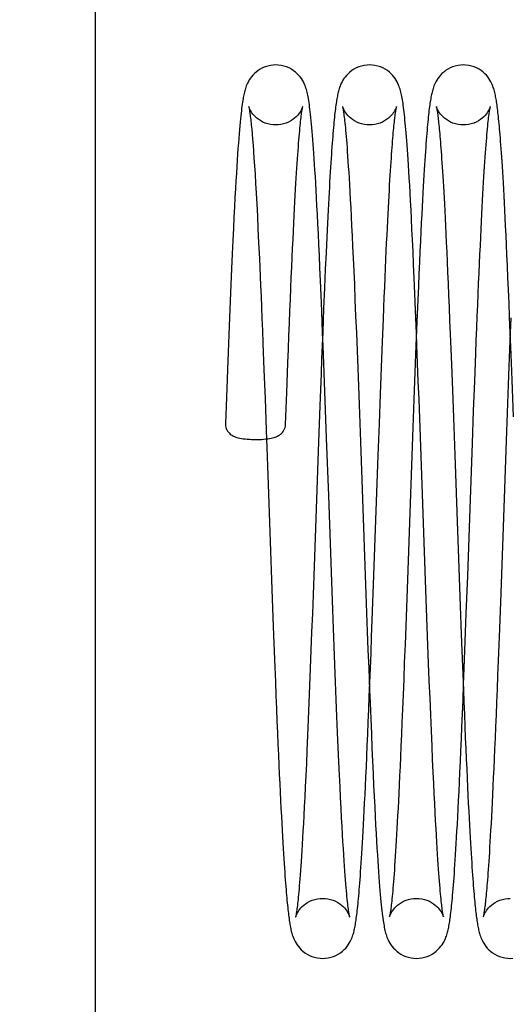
# Model space of a CAD drawing. Header units: inches. Extents: x 0 to 58.6, y -0.2 to 37.9.
# Tile 37 of 66: x 2.748 to 3.148, y 31.508 to 32.312. Entities that reach past the tile are written whole.
import ezdxf

# ---------------------------------------------------------------- set-up
doc = ezdxf.new("R2010")
doc.units = ezdxf.units.IN
doc.header["$LTSCALE"] = 3.224138
doc.header["$MEASUREMENT"] = 0
doc.linetypes.add('HIDDEN', pattern=[0.2, 0.1, -0.1])
doc.layers.get('0').update_dxf_attribs({"linetype": 'CONTINUOUS'})
doc.layers.add('DEFAULT_2', color=8, linetype='HIDDEN')
doc.layers.add('DIMENSIONS', color=7, linetype='CONTINUOUS')
doc.styles.get("Standard").update_dxf_attribs({"font": 'txt', "width": 0.8})
doc.dimstyles.new('DIMSTYLE_1', dxfattribs={"dimtxt": 0.293103, "dimasz": 0.344828, "dimexe": 0.18, "dimexo": 0.0625, "dimgap": 0.09, "dimtad": 0, "dimtih": 1, "dimtoh": 1, "dimzin": 4, "dimdsep": 46, "dimtxsty": 'Standard', "dimblk": '_FILLED', "dimblk1": '_FILLED', "dimblk2": '_FILLED', "dimcen": 0.09, "dimadec": 0, "dimazin": 0, "dimtfac": 1, "dimtofl": 0, "dimtmove": 0, "dimatfit": 3, "dimldrblk": '_FILLED', "dimfxl": 0, "dimtolj": 1, "dimtzin": 4, "dimarcsym": 0})

# ---------------------------------------------------------------- blocks, each defined once
blk = doc.blocks.new('_FILLED')
at = {"color": 0, "linetype": 'ByBlock'}
blk.add_solid([(0, 0), (-1, 0.2), (-1, -0.2)], dxfattribs=at)
blk = doc.blocks.new('*D')
at = {"layer": 'DIMENSIONS', "color": 2, "linetype": 'CONTINUOUS'}
for p, q in [((3.93547, 33.10518), (1.73522, 33.10518)), ((2.04556, 33.10518), (2.04556, 30.80216)), ((5.50478, 31.61648), (7.88842, 31.61648)), ((7.57807, 31.61648), (7.57807, 30.12628)), ((2.04556, 27.60518), (2.04556, 29.7763)), ((7.57807, 27.60518), (7.57807, 29.10041)), ((3.99797, 27.60518), (1.73522, 27.60518)), ((4.96323, 27.60518), (7.88842, 27.60518)), ((5.2634, 25.88147), (5.2634, 26.61358)), ((35.3884, 26.02397), (35.3884, 26.61358)), ((5.2634, 26.30323), (19.59314, 26.30323)), ((35.3884, 26.30323), (21.05866, 26.30323)), ((37.13986, 25.88659), (39.50806, 25.88659)), ((39.19772, 25.88659), (39.19772, 14.80698)), ((36.95668, 25.01159), (38.28124, 25.01159)), ((37.9709, 25.01159), (37.9709, 16.34255)), ((37.9709, 4.76159), (37.9709, 14.87703)), ((39.19772, 3.88659), (39.19772, 14.22078)), ((36.95668, 4.76159), (38.28124, 4.76159)), ((37.19364, 3.88659), (39.50806, 3.88659))]:
    blk.add_line(p, q, dxfattribs=at)
at = {"layer": 'DIMENSIONS', "color": 2, "linetype": 'CONTINUOUS', "xscale": 0.3448275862, "yscale": 0.3448275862, "zscale": 0.3448275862}
for p, rotation in [((2.04556, 33.10518), 90), ((7.57807, 31.61648), 90), ((2.04556, 27.60518), 270), ((7.57807, 27.60518), 270), ((5.2634, 26.30323), 180), ((39.19772, 25.88659), 90), ((37.9709, 25.01159), 90), ((37.9709, 4.76159), 270), ((39.19772, 3.88659), 270)]:
    blk.add_blockref('_FILLED', p, dxfattribs=dict(at, rotation=rotation))
blk.add_blockref('_FILLED', (35.3884, 26.30323), dxfattribs=at)
at = {"layer": 'DIMENSIONS', "color": 2, "linetype": 'CONTINUOUS', "width": 0.8}
for s, p in [('5.50', (1.57659, 30.36251)), ('REF.', (1.57659, 29.92285)), ('4.01', (7.10911, 29.68662)), ('REF.', (7.10911, 29.24697)), ('30.13', (19.73969, 26.15668)), ('20.25', (37.38469, 15.90289)), ('REF.', (37.50193, 15.46324)), ('TYP.', (37.50193, 15.02358)), ('22.00', (38.61151, 14.36733))]:
    blk.add_text(s, height=0.293103, dxfattribs=at).set_placement(p)

msp = doc.modelspace()

# ---------------------------------------------------------------- linework, layer by layer
at = {"color": 7, "linetype": 'CONTINUOUS'}
for p, q in [((2.8098, 27.9103), (2.8098, 32.4103)), ((2.99935, 32.15635), (2.99881, 32.14573)), ((2.99881, 32.14573), (2.99826, 32.13424)), ((2.99826, 32.13424), (2.99768, 32.12174)), ((2.99768, 32.12174), (2.99706, 32.10804)), ((2.99706, 32.10804), (2.99641, 32.09292)), ((2.99641, 32.09292), (2.99571, 32.07597)), ((2.99491, 32.05609), (2.99419, 32.07393)), ((3.07135, 32.05608), (3.07061, 32.07468)), ((3.1478, 32.0561), (3.14727, 32.06928)), ((3.04283, 32.02831), (3.04363, 32.0488)), ((3.042, 32.00617), (3.04283, 32.02831)), ((3.11793, 31.99247), (3.11884, 32.01672)), ((2.96464, 31.98143), (2.9656, 32.00743)), ((3.04111, 31.9822), (3.042, 32.00617)), ((2.99265, 31.99679), (2.99157, 31.96731)), ((3.11697, 31.96598), (3.11793, 31.99247)), ((3.04017, 31.9562), (3.04111, 31.9822)), ((2.99157, 31.96731), (2.98932, 31.90468)), ((3.06816, 31.97128), (3.06704, 31.94031)), ((3.11533, 31.92056), (3.11697, 31.96598)), ((3.14448, 31.96802), (3.14224, 31.90564)), ((3.03638, 31.8508), (3.04017, 31.9562)), ((3.06704, 31.94031), (3.06425, 31.86249)), ((3.11308, 31.85795), (3.11533, 31.92056)), ((2.98932, 31.90468), (2.9882, 31.8734)), ((3.14224, 31.90564), (3.14112, 31.87443)), ((3.14112, 31.87443), (3.14001, 31.84377)), ((2.95329, 31.85474), (2.95442, 31.82403))]:
    msp.add_line(p, q, dxfattribs=at)
for points in [[(2.95669, 32.2748), (2.95465, 32.27472), (2.95238, 32.27443), (2.95016, 32.27393), (2.94801, 32.27324), (2.94597, 32.27238), (2.94406, 32.27137), (2.94231, 32.27024), (2.94072, 32.26903), (2.93931, 32.26778), (2.93807, 32.2665), (2.93697, 32.2652), (2.93598, 32.26388), (2.9351, 32.26253), (2.93435, 32.26121), (2.93371, 32.25996), (2.93317, 32.25877), (2.93271, 32.25765), (2.93232, 32.25658), (2.93198, 32.25555), (2.93167, 32.25455), (2.9314, 32.25356), (2.93114, 32.25256), (2.9309, 32.25154), (2.93067, 32.2505), (2.93045, 32.24942), (2.93023, 32.24827), (2.93001, 32.24706), (2.9298, 32.24575), (2.92958, 32.24434), (2.92935, 32.24282), (2.92912, 32.24117), (2.92889, 32.23938), (2.92866, 32.23745), (2.92842, 32.23537), (2.92817, 32.23313), (2.92792, 32.2307), (2.92766, 32.22806), (2.92739, 32.22517), (2.92711, 32.22202), (2.92682, 32.2186), (2.92652, 32.2149), (2.92622, 32.21092), (2.9259, 32.20664), (2.92558, 32.20205), (2.92525, 32.19714), (2.92491, 32.19187), (2.92457, 32.18625), (2.92421, 32.18024), (2.92384, 32.17376), (2.92345, 32.16674), (2.92304, 32.15907), (2.92262, 32.15071), (2.92216, 32.14159), (2.92169, 32.13165), (2.92118, 32.12069), (2.92064, 32.10856), (2.92008, 32.09553), (2.91952, 32.08214), (2.91896, 32.06856), (2.91841, 32.05468), (2.91785, 32.04046), (2.9173, 32.02595), (2.91674, 32.0112), (2.91619, 31.99628), (2.91567, 31.98221)], [(2.99419, 32.07393), (2.99366, 32.08685), (2.99316, 32.09857), (2.9927, 32.10929), (2.99226, 32.11919), (2.99184, 32.12838), (2.99143, 32.13701), (2.99104, 32.1451), (2.99066, 32.15269), (2.99029, 32.15979), (2.98994, 32.16643), (2.9896, 32.17261), (2.98927, 32.17839), (2.98895, 32.18381), (2.98864, 32.18891), (2.98834, 32.1937), (2.98805, 32.19821), (2.98776, 32.20247), (2.98748, 32.20649), (2.9872, 32.21029), (2.98693, 32.21389), (2.98666, 32.2173), (2.98639, 32.22054), (2.98612, 32.2236), (2.98586, 32.2265), (2.9856, 32.22924), (2.98534, 32.23181), (2.98508, 32.23423), (2.98483, 32.2365), (2.98457, 32.23863), (2.98432, 32.24063), (2.98407, 32.2425), (2.98381, 32.24424), (2.98356, 32.24586), (2.9833, 32.24737), (2.98305, 32.24877), (2.98279, 32.25008), (2.98252, 32.25132), (2.98225, 32.25251), (2.98195, 32.25367), (2.98162, 32.25482), (2.98126, 32.25597), (2.98085, 32.25715), (2.98038, 32.25836), (2.97983, 32.25961), (2.97919, 32.26091), (2.97843, 32.26226), (2.97756, 32.26363), (2.97657, 32.26498), (2.97547, 32.26631), (2.97424, 32.26761), (2.97283, 32.26888), (2.97124, 32.27012), (2.96948, 32.27127), (2.96756, 32.27231), (2.9655, 32.27319), (2.96333, 32.2739), (2.96108, 32.27441), (2.95878, 32.27471), (2.95669, 32.2748)], [(3.03313, 32.2748), (3.03106, 32.27472), (3.02877, 32.27442), (3.02651, 32.27391), (3.02433, 32.2732), (3.02227, 32.27231), (3.02036, 32.27128), (3.01861, 32.27014), (3.01702, 32.26891), (3.0156, 32.26762), (3.01433, 32.26629), (3.01322, 32.26495), (3.01225, 32.26362), (3.01141, 32.26231), (3.0107, 32.26104), (3.01009, 32.25983), (3.00957, 32.25867), (3.00913, 32.25758), (3.00875, 32.25653), (3.00841, 32.25551), (3.00811, 32.25451), (3.00783, 32.25351), (3.00757, 32.25251), (3.00733, 32.25149), (3.0071, 32.25044), (3.00688, 32.24937), (3.00667, 32.24825), (3.00647, 32.2471), (3.00626, 32.24589), (3.00606, 32.24463), (3.00587, 32.2433), (3.00567, 32.24192), (3.00548, 32.24046), (3.00528, 32.23893), (3.00509, 32.23732), (3.00489, 32.23564), (3.00469, 32.23387), (3.0045, 32.23202), (3.0043, 32.23007), (3.0041, 32.22804), (3.0039, 32.2259), (3.0037, 32.22367), (3.00349, 32.22133), (3.00329, 32.21888), (3.00308, 32.21632), (3.00287, 32.21364), (3.00266, 32.21084), (3.00244, 32.20791), (3.00222, 32.20485), (3.002, 32.20166), (3.00178, 32.19834), (3.00155, 32.19487), (3.00132, 32.19125), (3.00109, 32.18747), (3.00085, 32.18355), (3.00061, 32.17946), (3.00036, 32.1752), (3.00012, 32.17076), (2.99986, 32.16615), (2.99935, 32.15635)], [(3.07061, 32.07468), (3.07005, 32.08826), (3.06951, 32.10079), (3.06902, 32.11214), (3.06855, 32.1225), (3.06811, 32.13202), (3.06769, 32.14083), (3.06729, 32.14904), (3.0669, 32.15671), (3.06652, 32.16389), (3.06616, 32.17058), (3.06581, 32.17681), (3.06547, 32.1826), (3.06515, 32.18798), (3.06484, 32.19295), (3.06454, 32.19755), (3.06425, 32.20181), (3.06398, 32.20577), (3.06371, 32.20946), (3.06345, 32.21291), (3.0632, 32.21614), (3.06295, 32.21918), (3.06271, 32.22204), (3.06247, 32.22475), (3.06223, 32.2273), (3.062, 32.22972), (3.06176, 32.23201), (3.06154, 32.23416), (3.06131, 32.2362), (3.06108, 32.23813), (3.06085, 32.23994), (3.06063, 32.24166), (3.0604, 32.24329), (3.06017, 32.24483), (3.05993, 32.2463), (3.05969, 32.24769), (3.05944, 32.24903), (3.05919, 32.2503), (3.05892, 32.25153), (3.05864, 32.25271), (3.05834, 32.25386), (3.05802, 32.25499), (3.05766, 32.25611), (3.05726, 32.25725), (3.05679, 32.25843), (3.05625, 32.25966), (3.05561, 32.26095), (3.05486, 32.26229), (3.05398, 32.26366), (3.053, 32.26501), (3.05189, 32.26633), (3.05065, 32.26763), (3.04925, 32.26891), (3.04766, 32.27014), (3.0459, 32.27129), (3.04398, 32.27232), (3.04193, 32.2732), (3.03976, 32.2739), (3.03751, 32.27441), (3.03522, 32.27471), (3.03313, 32.2748)], [(3.10958, 32.2748), (3.10752, 32.27472), (3.10523, 32.27442), (3.10299, 32.27392), (3.10082, 32.27321), (3.09877, 32.27234), (3.09686, 32.27132), (3.09511, 32.27018), (3.09353, 32.26896), (3.09211, 32.26768), (3.09084, 32.26636), (3.08972, 32.26503), (3.08875, 32.2637), (3.08791, 32.2624), (3.08719, 32.26113), (3.08657, 32.25992), (3.08605, 32.25876), (3.08561, 32.25767), (3.08522, 32.25663), (3.08488, 32.25561), (3.08458, 32.25461), (3.0843, 32.25362), (3.08404, 32.25262), (3.0838, 32.25161), (3.08357, 32.25057), (3.08335, 32.24951), (3.08314, 32.2484), (3.08294, 32.24726), (3.08274, 32.24607), (3.08254, 32.24482), (3.08234, 32.24351), (3.08215, 32.24214), (3.08195, 32.24069), (3.08176, 32.23917), (3.08156, 32.23757), (3.08136, 32.2359), (3.08117, 32.23413), (3.08097, 32.23227), (3.08077, 32.23032), (3.08057, 32.22826), (3.08036, 32.2261), (3.08016, 32.22382), (3.07995, 32.22143), (3.07974, 32.21891), (3.07952, 32.21625), (3.0793, 32.21346), (3.07908, 32.21052), (3.07885, 32.20742), (3.07862, 32.20416), (3.07838, 32.20072), (3.07814, 32.19709), (3.07789, 32.19326), (3.07764, 32.1892), (3.07737, 32.1849), (3.0771, 32.18034), (3.07682, 32.17548), (3.07653, 32.17031), (3.07623, 32.16479), (3.07592, 32.15892), (3.0756, 32.15265), (3.07527, 32.14595), (3.07492, 32.13876), (3.07455, 32.13105), (3.07417, 32.12277), (3.07377, 32.11389), (3.07335, 32.10438), (3.07291, 32.09419), (3.07245, 32.08327), (3.07197, 32.07158), (3.07147, 32.05907), (3.07095, 32.04574), (3.0704, 32.03157), (3.06984, 32.01677), (3.06927, 32.0017), (3.06816, 31.97128)], [(3.14727, 32.06928), (3.14681, 32.08057), (3.14636, 32.09125), (3.14593, 32.10134), (3.14552, 32.11084), (3.14512, 32.11976), (3.14474, 32.12812), (3.14437, 32.1359), (3.14402, 32.14313), (3.14369, 32.14989), (3.14336, 32.15624), (3.14305, 32.16225), (3.14275, 32.16793), (3.14245, 32.17331), (3.14216, 32.17839), (3.14188, 32.18317), (3.14161, 32.18768), (3.14135, 32.19191), (3.14109, 32.19589), (3.14084, 32.19962), (3.1406, 32.20312), (3.14037, 32.20641), (3.14015, 32.2095), (3.13993, 32.21241), (3.13972, 32.21515), (3.13951, 32.21775), (3.13931, 32.2202), (3.13911, 32.22254), (3.13891, 32.22475), (3.13872, 32.22686), (3.13852, 32.22886), (3.13833, 32.23078), (3.13815, 32.23261), (3.13796, 32.23435), (3.13777, 32.23602), (3.13759, 32.23761), (3.1374, 32.23913), (3.13721, 32.24058), (3.13703, 32.24197), (3.13684, 32.24329), (3.13665, 32.24456), (3.13646, 32.24578), (3.13627, 32.24695), (3.13607, 32.24809), (3.13586, 32.24918), (3.13564, 32.25025), (3.13542, 32.25131), (3.13517, 32.25235), (3.13491, 32.25338), (3.13463, 32.25441), (3.13431, 32.25546), (3.13396, 32.25652), (3.13356, 32.25761), (3.13311, 32.25874), (3.13257, 32.25992), (3.13195, 32.26115), (3.13123, 32.26241), (3.13039, 32.26371), (3.12942, 32.26503), (3.12831, 32.26636), (3.12705, 32.26767), (3.12564, 32.26895), (3.12405, 32.27017), (3.12231, 32.27131), (3.1204, 32.27233), (3.11834, 32.27321), (3.11618, 32.27391), (3.11394, 32.27442), (3.11165, 32.27471), (3.10958, 32.2748)], [(2.9656, 32.00743), (2.96652, 32.03163), (2.96696, 32.04296), (2.96738, 32.0538), (2.96779, 32.06417), (2.9682, 32.0741), (2.96859, 32.0836), (2.96897, 32.0927), (2.96935, 32.10141), (2.96971, 32.10973), (2.97007, 32.11767), (2.97041, 32.12523), (2.97075, 32.13242), (2.97108, 32.13924), (2.97139, 32.14571), (2.9717, 32.15184), (2.972, 32.15765), (2.9723, 32.16315), (2.97258, 32.16837), (2.97286, 32.17331), (2.97313, 32.178), (2.97339, 32.18245), (2.97365, 32.18667), (2.97391, 32.19069), (2.97415, 32.1945), (2.9744, 32.19813), (2.97464, 32.20158), (2.97487, 32.20485), (2.9751, 32.20794), (2.97533, 32.21087), (2.97555, 32.21364), (2.97576, 32.21625), (2.97598, 32.2187), (2.97618, 32.22101), (2.97638, 32.22316), (2.97658, 32.22517), (2.97677, 32.22704), (2.97695, 32.22877), (2.97713, 32.23036), (2.9773, 32.23181), (2.97746, 32.23314), (2.97762, 32.23434), (2.97777, 32.23543), (2.9779, 32.23641), (2.97804, 32.23729), (2.97816, 32.23806), (2.97827, 32.23874), (2.97838, 32.23933), (2.97847, 32.23983), (2.97855, 32.24024), (2.97862, 32.24055), (2.97867, 32.24077), (2.9787, 32.24089), (2.9787, 32.24091)], [(3.04363, 32.0488), (3.04438, 32.06773), (3.04474, 32.07665), (3.0451, 32.08522), (3.04545, 32.09345), (3.04579, 32.10135), (3.04612, 32.10891), (3.04644, 32.11614), (3.04676, 32.12306), (3.04706, 32.12966), (3.04736, 32.13596), (3.04765, 32.14196), (3.04794, 32.14769), (3.04822, 32.15314), (3.04849, 32.15834), (3.04875, 32.16329), (3.04901, 32.168), (3.04926, 32.1725), (3.0495, 32.17679), (3.04974, 32.18088), (3.04998, 32.18478), (3.05021, 32.18851), (3.05044, 32.19207), (3.05066, 32.19546), (3.05088, 32.1987), (3.0511, 32.20178), (3.05131, 32.20471), (3.05151, 32.2075), (3.05172, 32.21016), (3.05191, 32.21268), (3.05211, 32.21507), (3.0523, 32.21733), (3.05249, 32.21945), (3.05267, 32.22145), (3.05284, 32.22333), (3.05301, 32.22508), (3.05318, 32.22672), (3.05334, 32.22824), (3.0535, 32.22966), (3.05365, 32.23098), (3.05379, 32.23221), (3.05393, 32.23336), (3.05407, 32.23442), (3.0542, 32.23539), (3.05433, 32.23629), (3.05445, 32.23711), (3.05457, 32.23785), (3.05468, 32.23852), (3.05478, 32.2391), (3.05487, 32.23961), (3.05496, 32.24005), (3.05503, 32.24039), (3.05509, 32.24066), (3.05513, 32.24083), (3.05513, 32.24085)], [(3.11884, 32.01672), (3.1197, 32.03927), (3.12011, 32.0499), (3.12052, 32.0601), (3.12091, 32.06986), (3.12129, 32.07919), (3.12167, 32.08812), (3.12203, 32.09666), (3.12238, 32.10483), (3.12273, 32.11266), (3.12307, 32.12015), (3.1234, 32.12732), (3.12372, 32.13418), (3.12404, 32.14074), (3.12435, 32.14701), (3.12465, 32.15299), (3.12495, 32.15871), (3.12524, 32.16416), (3.12553, 32.16937), (3.12581, 32.17433), (3.12608, 32.17906), (3.12635, 32.18357), (3.12662, 32.18787), (3.12688, 32.19196), (3.12713, 32.19585), (3.12738, 32.19955), (3.12763, 32.20306), (3.12787, 32.20639), (3.12811, 32.20953), (3.12834, 32.21249), (3.12857, 32.21528), (3.12879, 32.2179), (3.12901, 32.22035), (3.12922, 32.22263), (3.12943, 32.22476), (3.12963, 32.22673), (3.12982, 32.22855), (3.13, 32.23022), (3.13018, 32.23175), (3.13035, 32.23314), (3.13051, 32.23441), (3.13067, 32.23556), (3.13082, 32.23659), (3.13096, 32.23751), (3.13109, 32.23833), (3.13121, 32.23903), (3.13132, 32.23963), (3.13142, 32.24012), (3.13149, 32.24049), (3.13155, 32.24075), (3.13159, 32.24089), (3.13159, 32.2409)], [(2.99571, 32.07597), (2.99533, 32.06666), (2.99493, 32.05675), (2.99452, 32.04621), (2.99409, 32.03501), (2.99363, 32.02307), (2.99265, 31.99679)], [(3.14829, 32.06836), (3.1478, 32.0561), (3.14728, 32.04291), (3.14673, 32.02869), (3.14617, 32.01373), (3.1456, 31.99856), (3.14448, 31.96802)], [(2.91567, 31.98221), (2.91567, 31.98141), (2.91578, 31.98027), (2.91601, 31.97913), (2.91638, 31.97801), (2.91686, 31.97694), (2.91745, 31.97595), (2.91813, 31.97504), (2.91887, 31.97423), (2.91966, 31.97352), (2.92047, 31.97291), (2.92132, 31.97238), (2.9222, 31.97191), (2.92312, 31.9715), (2.92408, 31.97114), (2.92509, 31.97082), (2.92618, 31.97053), (2.92737, 31.97026), (2.9287, 31.97002), (2.93017, 31.9698), (2.93176, 31.96961), (2.93346, 31.96945), (2.93521, 31.96933), (2.93698, 31.96924), (2.9387, 31.9692), (2.94017, 31.96919)], [(2.94017, 31.96919), (2.94161, 31.9692), (2.94332, 31.96924), (2.94508, 31.96932), (2.94683, 31.96944), (2.94851, 31.9696), (2.9501, 31.96979), (2.95155, 31.97001), (2.95288, 31.97025), (2.95407, 31.97051), (2.95516, 31.9708), (2.95617, 31.97111), (2.95712, 31.97146), (2.95803, 31.97187), (2.95891, 31.97232), (2.95975, 31.97285), (2.96056, 31.97345), (2.96135, 31.97414), (2.96209, 31.97493), (2.96278, 31.97582), (2.96338, 31.97681), (2.96387, 31.97786), (2.96425, 31.97897), (2.96451, 31.9801), (2.96463, 31.98123), (2.96464, 31.98143)], [(2.94916, 31.96968), (2.9505, 31.93269), (2.95106, 31.91709), (2.95162, 31.90144), (2.95329, 31.85474)], [(2.9882, 31.8734), (2.98707, 31.84244), (2.98651, 31.82718), (2.98595, 31.81211), (2.98539, 31.79724), (2.98483, 31.78262), (2.98427, 31.76827), (2.98371, 31.75426), (2.98316, 31.74061), (2.98261, 31.72756), (2.98209, 31.71554), (2.98161, 31.70471), (2.98116, 31.69485), (2.98073, 31.68577), (2.98032, 31.67738), (2.97994, 31.66964), (2.97957, 31.66249), (2.97921, 31.65587), (2.97887, 31.64975), (2.97855, 31.64406), (2.97824, 31.63878), (2.97794, 31.63388), (2.97765, 31.62932), (2.97737, 31.62507), (2.97711, 31.62112), (2.97685, 31.61744), (2.9766, 31.61402), (2.97635, 31.61083), (2.97612, 31.60786), (2.97589, 31.60509), (2.97567, 31.60252), (2.97546, 31.60012), (2.97526, 31.5979), (2.97506, 31.59584), (2.97486, 31.59393), (2.97468, 31.59215), (2.9745, 31.59052), (2.97432, 31.58901), (2.97415, 31.58762), (2.97399, 31.58635), (2.97384, 31.58521), (2.97369, 31.58417), (2.97355, 31.58325), (2.97342, 31.58244), (2.9733, 31.58174), (2.9732, 31.58115), (2.9731, 31.58066), (2.97302, 31.58027), (2.97296, 31.57998), (2.97292, 31.57979), (2.97291, 31.57977)], [(3.06425, 31.86249), (3.06313, 31.83194), (3.06258, 31.81687), (3.06201, 31.80186), (3.06146, 31.78724), (3.06092, 31.77353), (3.06042, 31.76088), (3.05995, 31.7492), (3.05951, 31.73839), (3.05909, 31.72837), (3.05869, 31.71905), (3.05831, 31.71037), (3.05794, 31.70226), (3.05759, 31.69465), (3.05726, 31.68749), (3.05693, 31.68074), (3.05662, 31.67434), (3.05631, 31.66827), (3.05601, 31.66249), (3.05572, 31.65699), (3.05543, 31.65175), (3.05515, 31.64677), (3.05488, 31.64203), (3.05461, 31.63751), (3.05434, 31.63321), (3.05408, 31.62912), (3.05383, 31.62523), (3.05358, 31.62153), (3.05333, 31.61803), (3.05309, 31.61472), (3.05286, 31.61158), (3.05263, 31.60862), (3.0524, 31.60583), (3.05218, 31.60321), (3.05196, 31.60075), (3.05175, 31.59846), (3.05155, 31.59633), (3.05135, 31.59436), (3.05116, 31.59254), (3.05098, 31.59087), (3.05081, 31.58935), (3.05064, 31.58795), (3.05048, 31.58669), (3.05033, 31.58555), (3.05018, 31.58452), (3.05005, 31.58359), (3.04992, 31.58277), (3.0498, 31.58204), (3.04969, 31.58141), (3.04959, 31.58087), (3.0495, 31.58043), (3.04943, 31.58008), (3.04937, 31.57985), (3.04934, 31.57972), (3.04934, 31.57971)], [(3.07135, 31.5458), (3.07344, 31.54589), (3.07574, 31.54619), (3.07799, 31.5467), (3.08017, 31.54741), (3.08223, 31.5483), (3.08414, 31.54933), (3.08589, 31.55047), (3.08747, 31.5517), (3.08889, 31.55299), (3.09016, 31.55432), (3.09127, 31.55566), (3.09224, 31.55699), (3.09307, 31.5583), (3.09379, 31.55957), (3.0944, 31.56078), (3.09492, 31.56194), (3.09536, 31.56303), (3.09574, 31.56407), (3.09608, 31.56509), (3.09638, 31.56609), (3.09666, 31.56709), (3.09691, 31.5681), (3.09715, 31.56912), (3.09738, 31.57016), (3.0976, 31.57123), (3.09781, 31.57234), (3.09802, 31.57349), (3.09822, 31.5747), (3.09842, 31.57596), (3.09861, 31.57728), (3.09881, 31.57866), (3.09901, 31.58012), (3.0992, 31.58166), (3.0994, 31.58327), (3.09959, 31.58497), (3.09979, 31.58677), (3.09999, 31.58866), (3.1002, 31.59066), (3.1004, 31.59277), (3.10061, 31.59501), (3.10083, 31.59739), (3.10104, 31.59992), (3.10127, 31.6026), (3.1015, 31.60544), (3.10173, 31.60845), (3.10197, 31.61163), (3.10221, 31.615), (3.10246, 31.61855), (3.10271, 31.6223), (3.10297, 31.62627), (3.10323, 31.63045), (3.1035, 31.63487), (3.10378, 31.63954), (3.10407, 31.64448), (3.10436, 31.64972), (3.10467, 31.65533), (3.10499, 31.66133), (3.10532, 31.66777), (3.10566, 31.67464), (3.10602, 31.68192), (3.10638, 31.68961), (3.10676, 31.69774), (3.10714, 31.70631), (3.10754, 31.71534), (3.10795, 31.72485), (3.10837, 31.73487), (3.10881, 31.74547), (3.10927, 31.75685), (3.10976, 31.76923), (3.11028, 31.78263), (3.11083, 31.79696), (3.1114, 31.81197), (3.11196, 31.82721), (3.11308, 31.85795)], [(2.99491, 31.5458), (2.99698, 31.54589), (2.99927, 31.54619), (3.00152, 31.54669), (3.00369, 31.5474), (3.00574, 31.54828), (3.00765, 31.5493), (3.0094, 31.55044), (3.01098, 31.55166), (3.0124, 31.55294), (3.01367, 31.55426), (3.01478, 31.5556), (3.01575, 31.55693), (3.01659, 31.55823), (3.01731, 31.5595), (3.01792, 31.56071), (3.01844, 31.56186), (3.01889, 31.56296), (3.01927, 31.564), (3.01961, 31.56502), (3.01991, 31.56601), (3.02019, 31.56701), (3.02045, 31.56801), (3.02069, 31.56902), (3.02092, 31.57006), (3.02114, 31.57113), (3.02135, 31.57223), (3.02155, 31.57337), (3.02175, 31.57457), (3.02195, 31.57581), (3.02215, 31.57712), (3.02234, 31.5785), (3.02254, 31.57994), (3.02273, 31.58146), (3.02293, 31.58305), (3.02312, 31.58473), (3.02332, 31.58649), (3.02352, 31.58835), (3.02372, 31.5903), (3.02392, 31.59235), (3.02412, 31.59451), (3.02433, 31.5968), (3.02454, 31.5992), (3.02475, 31.60173), (3.02497, 31.6044), (3.02519, 31.60722), (3.02541, 31.61018), (3.02564, 31.6133), (3.02588, 31.61658), (3.02611, 31.62004), (3.02636, 31.62366), (3.0266, 31.62748), (3.02685, 31.63149), (3.02711, 31.63571), (3.02737, 31.64015), (3.02764, 31.64483), (3.02792, 31.64976), (3.0282, 31.65496), (3.0285, 31.66048), (3.0288, 31.66635), (3.02912, 31.67263), (3.02945, 31.67933), (3.02979, 31.68647), (3.03014, 31.69404), (3.03051, 31.70205), (3.03089, 31.71051), (3.03127, 31.71942), (3.03167, 31.72878), (3.03208, 31.7386), (3.03251, 31.74887), (3.03294, 31.75962), (3.03338, 31.77089), (3.03384, 31.78271), (3.03432, 31.79512), (3.03481, 31.80813), (3.03532, 31.82176), (3.03638, 31.8508)], [(3.14001, 31.84377), (3.13895, 31.81494), (3.13845, 31.80157), (3.13796, 31.78891), (3.1375, 31.7769), (3.13705, 31.76551), (3.13662, 31.75468), (3.1362, 31.74441), (3.1358, 31.73468), (3.13541, 31.72548), (3.13503, 31.71677), (3.13467, 31.70853), (3.13432, 31.70072), (3.13398, 31.6933), (3.13364, 31.68624), (3.13332, 31.67951), (3.133, 31.67311), (3.13269, 31.66702), (3.13239, 31.66122), (3.13209, 31.65572), (3.1318, 31.65049), (3.13152, 31.64555), (3.13125, 31.64088), (3.13099, 31.63649), (3.13073, 31.63237), (3.13049, 31.62853), (3.13025, 31.62495), (3.13003, 31.62159), (3.12981, 31.61844), (3.12959, 31.61547), (3.12938, 31.61268), (3.12918, 31.61004), (3.12898, 31.60755), (3.12879, 31.6052), (3.1286, 31.60298), (3.12842, 31.60087), (3.12824, 31.59888), (3.12806, 31.597), (3.12788, 31.59523), (3.12771, 31.59356), (3.12755, 31.59199), (3.12738, 31.59052), (3.12723, 31.58914), (3.12707, 31.58787), (3.12692, 31.58668), (3.12678, 31.58559), (3.12664, 31.58459), (3.1265, 31.58368), (3.12638, 31.58286), (3.12626, 31.58213), (3.12615, 31.58149), (3.12605, 31.58094), (3.12596, 31.58049), (3.12588, 31.58013), (3.12582, 31.57988), (3.12579, 31.57973), (3.12579, 31.57972)], [(2.95442, 31.82403), (2.95495, 31.80965), (2.95546, 31.79616), (2.95595, 31.78347), (2.95641, 31.77151), (2.95686, 31.76021), (2.95729, 31.74951), (2.9577, 31.73939), (2.9581, 31.72978), (2.95849, 31.72067), (2.95887, 31.71201), (2.95923, 31.70377), (2.95959, 31.69593), (2.95994, 31.68845), (2.96027, 31.68133), (2.96061, 31.67454), (2.96093, 31.66807), (2.96125, 31.66192), (2.96156, 31.65606), (2.96186, 31.6505), (2.96215, 31.64522), (2.96244, 31.64023), (2.96272, 31.63552), (2.96299, 31.6311), (2.96325, 31.62694), (2.9635, 31.62306), (2.96375, 31.61943), (2.96398, 31.61605), (2.9642, 31.61289), (2.96442, 31.60994), (2.96463, 31.60715), (2.96484, 31.60451), (2.96504, 31.602), (2.96524, 31.5996), (2.96544, 31.59732), (2.96564, 31.59515), (2.96583, 31.59308), (2.96602, 31.59111), (2.96621, 31.58923), (2.9664, 31.58744), (2.96658, 31.58573), (2.96677, 31.58409), (2.96695, 31.58253), (2.96714, 31.58105), (2.96732, 31.57962), (2.96751, 31.57827), (2.96769, 31.57697), (2.96788, 31.57573), (2.96807, 31.57454), (2.96826, 31.57339), (2.96846, 31.57229), (2.96867, 31.57122), (2.96888, 31.57017), (2.9691, 31.56915), (2.96934, 31.56814), (2.96959, 31.56714), (2.96987, 31.56614), (2.97018, 31.56512), (2.97052, 31.56408), (2.97091, 31.563), (2.97137, 31.56188), (2.9719, 31.56069), (2.97253, 31.55946), (2.97327, 31.55817), (2.97412, 31.55686), (2.97509, 31.55554), (2.97619, 31.55422), (2.97743, 31.55293), (2.97885, 31.55165), (2.98043, 31.55043), (2.98219, 31.54929), (2.9841, 31.54827), (2.98616, 31.54739), (2.98832, 31.54669), (2.99056, 31.54618), (2.99285, 31.54589), (2.99491, 31.5458)], [(3.03313, 31.76452), (3.03354, 31.75427), (3.03407, 31.74117), (3.03458, 31.72892), (3.03507, 31.71742), (3.03555, 31.70661), (3.03601, 31.69641), (3.03646, 31.6868), (3.03689, 31.67779), (3.03731, 31.66939), (3.03771, 31.6616), (3.03809, 31.65441), (3.03845, 31.64774), (3.03881, 31.64156), (3.03915, 31.63581), (3.03947, 31.63044), (3.03979, 31.62543), (3.0401, 31.62073), (3.04041, 31.61631), (3.0407, 31.61215), (3.04099, 31.60824), (3.04128, 31.60457), (3.04156, 31.60113), (3.04184, 31.5979), (3.04211, 31.59488), (3.04237, 31.59205), (3.04264, 31.58941), (3.04289, 31.58694), (3.04315, 31.58464), (3.0434, 31.58249), (3.04365, 31.58048), (3.0439, 31.57861), (3.04415, 31.57686), (3.0444, 31.57524), (3.04465, 31.57373), (3.0449, 31.57234), (3.04515, 31.57103), (3.0454, 31.56982), (3.04566, 31.56866), (3.04593, 31.56756), (3.04622, 31.56648), (3.04653, 31.56541), (3.04688, 31.56434), (3.04727, 31.56323), (3.04773, 31.56208), (3.04827, 31.56087), (3.0489, 31.55959), (3.04966, 31.55825), (3.05054, 31.55689), (3.05153, 31.55554), (3.05263, 31.55423), (3.05387, 31.55294), (3.05528, 31.55166), (3.05686, 31.55044), (3.05862, 31.54929), (3.06054, 31.54827), (3.0626, 31.54739), (3.06476, 31.54669), (3.067, 31.54618), (3.06929, 31.54589), (3.07135, 31.5458)], [(3.10957, 31.76452), (3.10994, 31.75526), (3.11036, 31.74488), (3.11077, 31.73504), (3.11116, 31.7257), (3.11154, 31.71683), (3.11191, 31.7084), (3.11227, 31.70039), (3.11262, 31.69278), (3.11296, 31.68554), (3.11329, 31.67867), (3.11361, 31.67216), (3.11392, 31.66598), (3.11423, 31.66014), (3.11452, 31.65461), (3.11481, 31.64939), (3.11508, 31.64447), (3.11535, 31.63984), (3.11561, 31.63548), (3.11586, 31.63138), (3.1161, 31.6275), (3.11634, 31.62382), (3.11657, 31.62032), (3.1168, 31.61699), (3.11703, 31.61382), (3.11724, 31.61081), (3.11746, 31.60796), (3.11767, 31.60526), (3.11787, 31.60271), (3.11807, 31.6003), (3.11827, 31.59802), (3.11846, 31.59587), (3.11865, 31.59383), (3.11883, 31.59188), (3.11902, 31.59003), (3.1192, 31.58825), (3.11938, 31.58655), (3.11956, 31.58493), (3.11974, 31.58339), (3.11992, 31.58191), (3.1201, 31.58049), (3.12028, 31.57914), (3.12045, 31.57785), (3.12063, 31.57661), (3.12082, 31.57541), (3.121, 31.57427), (3.12119, 31.57316), (3.12139, 31.57208), (3.12159, 31.57104), (3.1218, 31.57001), (3.12202, 31.569), (3.12226, 31.568), (3.12252, 31.567), (3.1228, 31.566), (3.12311, 31.56499), (3.12345, 31.56397), (3.12384, 31.56291), (3.12428, 31.56182), (3.12481, 31.56066), (3.12543, 31.55944), (3.12616, 31.55816), (3.12701, 31.55685), (3.12799, 31.55552), (3.12909, 31.55421), (3.13034, 31.55291), (3.13175, 31.55164), (3.13333, 31.55042), (3.13509, 31.54928), (3.137, 31.54826), (3.13905, 31.54739), (3.14121, 31.54669), (3.14345, 31.54618), (3.14574, 31.54589), (3.1478, 31.5458)], [(3.1478, 31.5458), (3.14989, 31.54589)]]:
    msp.add_lwpolyline(points, dxfattribs=at)
at = {"layer": 'DEFAULT_2', "color": 8, "linetype": 'HIDDEN'}
for p, q in [((2.93707, 32.22229), (2.93742, 32.21844)), ((2.93742, 32.21844), (2.93778, 32.21417)), ((2.93778, 32.21417), (2.93816, 32.20945)), ((2.93816, 32.20945), (2.93854, 32.20427)), ((2.93854, 32.20427), (2.93895, 32.19858)), ((2.93895, 32.19858), (2.93936, 32.19235)), ((2.93936, 32.19235), (2.93979, 32.18556)), ((2.93979, 32.18556), (2.94023, 32.17815)), ((2.94023, 32.17815), (2.9407, 32.17007)), ((2.9407, 32.17007), (2.94118, 32.16126)), ((2.94118, 32.16126), (2.94168, 32.15166)), ((2.94168, 32.15166), (2.9422, 32.14115)), ((2.9422, 32.14115), (2.94276, 32.12957)), ((2.94623, 32.04784), (2.94707, 32.02606)), ((2.94707, 32.02606), (2.94795, 32.00258)), ((2.99814, 31.9703), (2.99701, 32.00097)), ((3.07455, 31.97119), (3.07343, 32.00178)), ((3.02458, 31.99763), (3.0257, 31.96718)), ((3.10141, 31.98721), (3.10252, 31.95661)), ((3.10475, 31.8946), (3.10583, 31.86457)), ((3.07959, 31.83139), (3.07847, 31.86209)), ((3.10583, 31.86457), (3.10697, 31.83329)), ((3.00319, 31.83021), (3.00207, 31.86096)), ((3.02961, 31.85831), (3.03073, 31.82775)), ((2.97291, 31.57977), (2.97289, 31.5797)), ((3.01692, 31.57971), (3.01693, 31.5797))]:
    msp.add_line(p, q, dxfattribs=at)
for points in [[(2.93467, 32.24091), (2.93467, 32.24091), (2.93469, 32.24083), (2.93473, 32.24065), (2.93479, 32.24037), (2.93487, 32.24001), (2.93496, 32.23955), (2.93506, 32.239), (2.93516, 32.23837), (2.93528, 32.23765), (2.9354, 32.23685), (2.93553, 32.23596), (2.93567, 32.23498), (2.93581, 32.23392), (2.93596, 32.23278), (2.93611, 32.23155), (2.93626, 32.23023), (2.93641, 32.22882), (2.93657, 32.22733), (2.93674, 32.22574), (2.9369, 32.22406), (2.93707, 32.22229)], [(2.95669, 32.2258), (2.95466, 32.22589), (2.95243, 32.22618), (2.95025, 32.22668), (2.94816, 32.22736), (2.9462, 32.22821), (2.9444, 32.22919), (2.94278, 32.23025), (2.94134, 32.23136), (2.94009, 32.23248), (2.93902, 32.23359), (2.9381, 32.23467), (2.93732, 32.2357), (2.93667, 32.23669), (2.93612, 32.23761), (2.93567, 32.23844), (2.93533, 32.23916), (2.93508, 32.23974), (2.9349, 32.2402), (2.93478, 32.24054), (2.93471, 32.24077), (2.93467, 32.24089), (2.93467, 32.24091)], [(2.9787, 32.24091), (2.9787, 32.2409), (2.97868, 32.24081), (2.97861, 32.24059), (2.97849, 32.24026), (2.97831, 32.23979), (2.97806, 32.2392), (2.97772, 32.23849), (2.97728, 32.23766), (2.97674, 32.23674), (2.97608, 32.23575), (2.9753, 32.23471), (2.97439, 32.23363), (2.97332, 32.23252), (2.97207, 32.23139), (2.97063, 32.23027), (2.969, 32.2292), (2.96719, 32.22822), (2.96523, 32.22737), (2.96313, 32.22668), (2.96094, 32.22618), (2.95871, 32.22589), (2.95669, 32.2258)], [(3.01111, 32.24091), (3.01112, 32.2409), (3.01114, 32.24079), (3.0112, 32.24056), (3.01127, 32.24023), (3.01135, 32.23979), (3.01146, 32.23924), (3.01157, 32.23859), (3.0117, 32.23783), (3.01183, 32.23696), (3.01198, 32.23598), (3.01213, 32.23488), (3.01229, 32.23367), (3.01246, 32.23232), (3.01263, 32.23085), (3.01281, 32.22925), (3.013, 32.2275), (3.0132, 32.2256), (3.0134, 32.22354), (3.01361, 32.22133), (3.01382, 32.21894), (3.01404, 32.21636), (3.01427, 32.21359), (3.01451, 32.21061), (3.01476, 32.2074), (3.01501, 32.20394), (3.01528, 32.20023), (3.01555, 32.19623), (3.01583, 32.19192), (3.01613, 32.18728), (3.01643, 32.18229), (3.01675, 32.17692), (3.01708, 32.17115), (3.01742, 32.16496), (3.01778, 32.15832), (3.01815, 32.15119), (3.01853, 32.14356), (3.01893, 32.13538), (3.01934, 32.12659), (3.01978, 32.11715), (3.02023, 32.1069), (3.02072, 32.09563), (3.02125, 32.0832), (3.02179, 32.06991), (3.02235, 32.05611), (3.0229, 32.04192), (3.02346, 32.02739), (3.02402, 32.01261), (3.02458, 31.99763)], [(3.03313, 32.2258), (3.0311, 32.22589), (3.02887, 32.22618), (3.02669, 32.22668), (3.0246, 32.22737), (3.02264, 32.22822), (3.02084, 32.22919), (3.01921, 32.23025), (3.01777, 32.23137), (3.01653, 32.23249), (3.01546, 32.2336), (3.01454, 32.23468), (3.01376, 32.23571), (3.0131, 32.2367), (3.01256, 32.23762), (3.01212, 32.23845), (3.01178, 32.23916), (3.01152, 32.23975), (3.01134, 32.24021), (3.01122, 32.24055), (3.01115, 32.24078), (3.01112, 32.2409), (3.01111, 32.24091)], [(3.05513, 32.24085), (3.05515, 32.24091), (3.05514, 32.24088), (3.0551, 32.24075), (3.05502, 32.24051), (3.0549, 32.24015), (3.05471, 32.23968), (3.05445, 32.23909), (3.05411, 32.23838), (3.05367, 32.23756), (3.05313, 32.23666), (3.05248, 32.23569), (3.05171, 32.23466), (3.0508, 32.23359), (3.04972, 32.23248), (3.04847, 32.23136), (3.04703, 32.23024), (3.04541, 32.22918), (3.0436, 32.22821), (3.04164, 32.22736), (3.03955, 32.22668), (3.03737, 32.22618), (3.03514, 32.22589), (3.03313, 32.2258)], [(3.08756, 32.24091), (3.08756, 32.24091), (3.08758, 32.24084), (3.08762, 32.24067), (3.08767, 32.2404), (3.08775, 32.24004), (3.08784, 32.2396), (3.08793, 32.23907), (3.08804, 32.23845), (3.08816, 32.23774), (3.08828, 32.23695), (3.08841, 32.23607), (3.08854, 32.23511), (3.08868, 32.23406), (3.08883, 32.23293), (3.08897, 32.23171), (3.08913, 32.23041), (3.08928, 32.22901), (3.08944, 32.22752), (3.08961, 32.22594), (3.08977, 32.22426), (3.08994, 32.22248), (3.09012, 32.22059), (3.0903, 32.2186), (3.09048, 32.2165), (3.09066, 32.21427), (3.09085, 32.21193), (3.09105, 32.20945), (3.09124, 32.20684), (3.09145, 32.20409), (3.09165, 32.20119), (3.09186, 32.19812), (3.09208, 32.19489), (3.09231, 32.19148), (3.09253, 32.18787), (3.09277, 32.18404), (3.09301, 32.17999), (3.09327, 32.17569), (3.09353, 32.17112), (3.0938, 32.16627), (3.09407, 32.16113), (3.09436, 32.15566), (3.09466, 32.14984), (3.09497, 32.14363), (3.09529, 32.137), (3.09563, 32.12991), (3.09598, 32.12235), (3.09635, 32.11428), (3.09673, 32.1057), (3.09712, 32.0966), (3.09753, 32.08699), (3.09795, 32.07688), (3.09838, 32.06626), (3.09883, 32.05505), (3.0993, 32.04312), (3.09979, 32.03034), (3.10032, 32.01662), (3.10086, 32.00217), (3.10141, 31.98721)], [(3.10958, 32.2258), (3.10756, 32.22589), (3.10533, 32.22618), (3.10317, 32.22667), (3.10108, 32.22735), (3.09913, 32.22819), (3.09733, 32.22916), (3.0957, 32.23022), (3.09427, 32.23133), (3.09302, 32.23245), (3.09195, 32.23355), (3.09103, 32.23462), (3.09024, 32.23566), (3.08958, 32.23664), (3.08903, 32.23757), (3.08858, 32.2384), (3.08824, 32.23912), (3.08798, 32.23971), (3.0878, 32.24017), (3.08768, 32.24052), (3.0876, 32.24075), (3.08756, 32.24088), (3.08756, 32.24091)], [(3.13159, 32.2409), (3.13159, 32.24091), (3.13156, 32.24081), (3.13149, 32.24059), (3.13138, 32.24026), (3.1312, 32.2398), (3.13096, 32.23922), (3.13062, 32.23851), (3.13018, 32.23767), (3.12963, 32.23674), (3.12896, 32.23574), (3.12818, 32.2347), (3.12727, 32.23362), (3.12621, 32.23252), (3.12497, 32.2314), (3.12352, 32.23028), (3.12189, 32.2292), (3.12008, 32.22822), (3.11812, 32.22737), (3.11602, 32.22668), (3.11384, 32.22618), (3.1116, 32.22589), (3.10958, 32.2258)], [(2.94276, 32.12957), (2.94335, 32.11674), (2.94366, 32.10976), (2.94399, 32.10233), (2.94433, 32.09444), (2.94468, 32.08607), (2.94505, 32.07722), (2.94543, 32.06788), (2.94582, 32.05809), (2.94623, 32.04784)], [(2.99701, 32.00097), (2.99645, 32.01602), (2.99589, 32.03081), (2.99533, 32.04542), (2.99491, 32.05609)], [(3.07343, 32.00178), (3.07287, 32.01678), (3.07231, 32.03151), (3.07175, 32.04604), (3.07135, 32.05608)], [(3.15039, 31.98767), (3.14983, 32.0029), (3.14928, 32.01764), (3.14875, 32.03162), (3.14824, 32.04484), (3.1478, 32.0561)], [(2.94795, 32.00258), (2.9489, 31.97677), (2.94916, 31.96968)], [(3.00207, 31.86096), (3.00095, 31.89214), (3.00039, 31.90782), (2.99983, 31.92351), (2.99814, 31.9703)], [(3.0257, 31.96718), (3.02681, 31.93623), (3.02737, 31.92064), (3.02793, 31.90501), (3.02849, 31.88938), (3.02961, 31.85831)], [(3.07847, 31.86209), (3.07735, 31.89321), (3.07679, 31.90886), (3.07623, 31.92452), (3.07455, 31.97119)], [(3.10252, 31.95661), (3.10364, 31.92569), (3.10475, 31.8946)], [(3.01693, 31.5797), (3.01689, 31.57984), (3.01684, 31.58008), (3.01676, 31.58044), (3.01667, 31.5809), (3.01656, 31.58148), (3.01644, 31.58216), (3.01631, 31.58296), (3.01617, 31.58387), (3.01603, 31.5849), (3.01587, 31.58606), (3.0157, 31.58735), (3.01552, 31.5888), (3.01534, 31.5904), (3.01514, 31.59217), (3.01494, 31.59411), (3.01472, 31.59623), (3.0145, 31.59855), (3.01427, 31.60106), (3.01403, 31.60379), (3.01379, 31.60675), (3.01353, 31.60994), (3.01327, 31.61339), (3.01299, 31.61712), (3.01271, 31.62116), (3.01241, 31.62553), (3.01211, 31.63026), (3.01179, 31.63537), (3.01145, 31.64091), (3.0111, 31.64693), (3.01074, 31.65347), (3.01035, 31.66059), (3.00995, 31.66833), (3.00953, 31.67671), (3.00909, 31.68576), (3.00863, 31.69557), (3.00814, 31.7062), (3.00763, 31.71776), (3.0071, 31.73017), (3.00655, 31.7433), (3.00599, 31.75698), (3.00543, 31.77108), (3.00487, 31.78551), (3.00431, 31.80019), (3.00375, 31.81509), (3.00319, 31.83021)], [(3.09337, 31.57971), (3.09337, 31.5797), (3.09337, 31.57971), (3.09334, 31.57983), (3.09328, 31.58006), (3.09321, 31.5804), (3.09312, 31.58085), (3.09302, 31.5814), (3.09291, 31.58205), (3.09278, 31.58279), (3.09265, 31.58364), (3.09251, 31.58458), (3.09237, 31.58563), (3.09222, 31.58678), (3.09206, 31.58804), (3.09189, 31.58942), (3.09172, 31.59093), (3.09154, 31.59258), (3.09135, 31.59437), (3.09116, 31.59632), (3.09096, 31.59843), (3.09075, 31.60073), (3.09053, 31.60322), (3.0903, 31.6059), (3.09007, 31.60878), (3.08983, 31.61187), (3.08958, 31.61519), (3.08932, 31.61873), (3.08906, 31.62253), (3.08879, 31.6266), (3.08851, 31.63097), (3.08821, 31.63565), (3.08791, 31.64068), (3.0876, 31.64608), (3.08727, 31.65189), (3.08693, 31.65814), (3.08657, 31.66488), (3.0862, 31.67218), (3.08581, 31.68008), (3.08539, 31.68863), (3.08496, 31.69789), (3.0845, 31.70798), (3.08402, 31.7191), (3.08349, 31.73135), (3.08294, 31.7445), (3.08239, 31.75822), (3.08183, 31.77234), (3.08127, 31.78674), (3.08071, 31.80139), (3.08015, 31.81629), (3.07959, 31.83139)], [(3.10697, 31.83329), (3.10753, 31.81798), (3.10807, 31.80354), (3.10858, 31.79022), (3.10905, 31.77786), (3.10957, 31.76452)], [(3.03073, 31.82775), (3.03129, 31.81264), (3.03185, 31.79761), (3.03242, 31.78271), (3.03313, 31.76452)], [(2.97289, 31.5797), (2.97293, 31.57982), (2.973, 31.58004), (2.97311, 31.58037), (2.97329, 31.58082), (2.97353, 31.58139), (2.97387, 31.5821), (2.9743, 31.58293), (2.97485, 31.58385), (2.97551, 31.58484), (2.97628, 31.58588), (2.9772, 31.58696), (2.97826, 31.58807), (2.97951, 31.5892), (2.98094, 31.59032), (2.98257, 31.59139), (2.98438, 31.59237), (2.98635, 31.59322), (2.98844, 31.59392), (2.99063, 31.59442), (2.99287, 31.59471), (2.99491, 31.5948)], [(2.99491, 31.5948), (2.99693, 31.59472), (2.99917, 31.59442), (3.00136, 31.59392), (3.00346, 31.59323), (3.00543, 31.59238), (3.00723, 31.5914), (3.00886, 31.59033), (3.0103, 31.58921), (3.01155, 31.58808), (3.01262, 31.58697), (3.01353, 31.58588), (3.01431, 31.58485), (3.01497, 31.58386), (3.01551, 31.58294), (3.01595, 31.58211), (3.01628, 31.5814), (3.01653, 31.58082), (3.01671, 31.58036), (3.01682, 31.58003), (3.01689, 31.57981), (3.01692, 31.57971)], [(3.04934, 31.57971), (3.04934, 31.5797), (3.04937, 31.5798), (3.04944, 31.58002), (3.04956, 31.58036), (3.04974, 31.58083), (3.04999, 31.58143), (3.05034, 31.58215), (3.05078, 31.58299), (3.05134, 31.58393), (3.05201, 31.58493), (3.0528, 31.58597), (3.0537, 31.58703), (3.05476, 31.58812), (3.056, 31.58924), (3.05744, 31.59035), (3.05907, 31.59142), (3.06087, 31.59239), (3.06284, 31.59324), (3.06492, 31.59392), (3.06709, 31.59442), (3.06932, 31.59472), (3.07135, 31.5948)], [(3.07135, 31.5948), (3.07337, 31.59472), (3.0756, 31.59442), (3.07779, 31.59392), (3.07988, 31.59324), (3.08185, 31.59239), (3.08365, 31.59141), (3.08528, 31.59034), (3.08672, 31.58923), (3.08797, 31.5881), (3.08904, 31.58699), (3.08996, 31.58591), (3.09074, 31.58487), (3.09139, 31.58389), (3.09194, 31.58296), (3.09238, 31.58214), (3.09272, 31.58142), (3.09297, 31.58084), (3.09314, 31.58038), (3.09326, 31.58004), (3.09334, 31.57981), (3.09337, 31.57971)], [(3.12579, 31.57972), (3.12578, 31.57969), (3.1258, 31.57977), (3.12587, 31.57998), (3.12598, 31.58031), (3.12616, 31.58077), (3.12641, 31.58137), (3.12675, 31.5821), (3.12719, 31.58293), (3.12774, 31.58386), (3.1284, 31.58485), (3.12918, 31.58589), (3.13009, 31.58697), (3.13116, 31.58808), (3.1324, 31.5892), (3.13383, 31.59032), (3.13546, 31.59139), (3.13727, 31.59237), (3.13924, 31.59322), (3.14133, 31.59392), (3.14352, 31.59442), (3.14576, 31.59471), (3.1478, 31.5948)]]:
    msp.add_lwpolyline(points, dxfattribs=at)

# ---------------------------------------------------------------- dimensions: what is measured, and where the dimension line sits
at = {"layer": 'DIMENSIONS', "color": 2, "linetype": 'CONTINUOUS'}
dim = msp.add_linear_dim(base=(39.19772, 25.88659), p1=(37.19364, 3.88659), p2=(37.13986, 25.88659), angle=90, dimstyle='DIMSTYLE_1', dxfattribs=at)
dim.commit()
dim.dimension.update_dxf_attribs({"geometry": '*D', "text_midpoint": (39.19772, 14.51388), "dimtype": 160})
dim = msp.add_linear_dim(base=(35.3883988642, 26.3032338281), p1=(5.2633988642, 25.881469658), p2=(35.3883988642, 26.6135786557), dimstyle='DIMSTYLE_1', dxfattribs=at)
dim.commit()
dim.dimension.update_dxf_attribs({"geometry": '*D', "text_midpoint": (20.3258988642, 26.3032338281), "dimtype": 160})
for base, p1, p2, angle, text, middle in [((7.57807, 27.60518), (5.50478, 31.61648), (4.96323, 27.60518), 270, '<>\\PREF.', (7.57807, 29.61334)), ((2.04556, 33.10518), (3.99797, 27.60518), (3.93547, 33.10518), 90, '<>\\PREF.', (2.04556, 30.28923)), ((37.9709, 4.76159), (36.95668, 25.01159), (36.95668, 4.76159), 270, '<>\\PREF.\\PTYP.', (37.9709, 15.60979))]:
    dim = msp.add_linear_dim(base=base, p1=p1, p2=p2, angle=angle, text=text, dimstyle='DIMSTYLE_1', dxfattribs=at)
    dim.commit()
    dim.dimension.update_dxf_attribs({"geometry": '*D', "text_midpoint": middle, "dimtype": 160})

doc.saveas('drawing.dxf')
